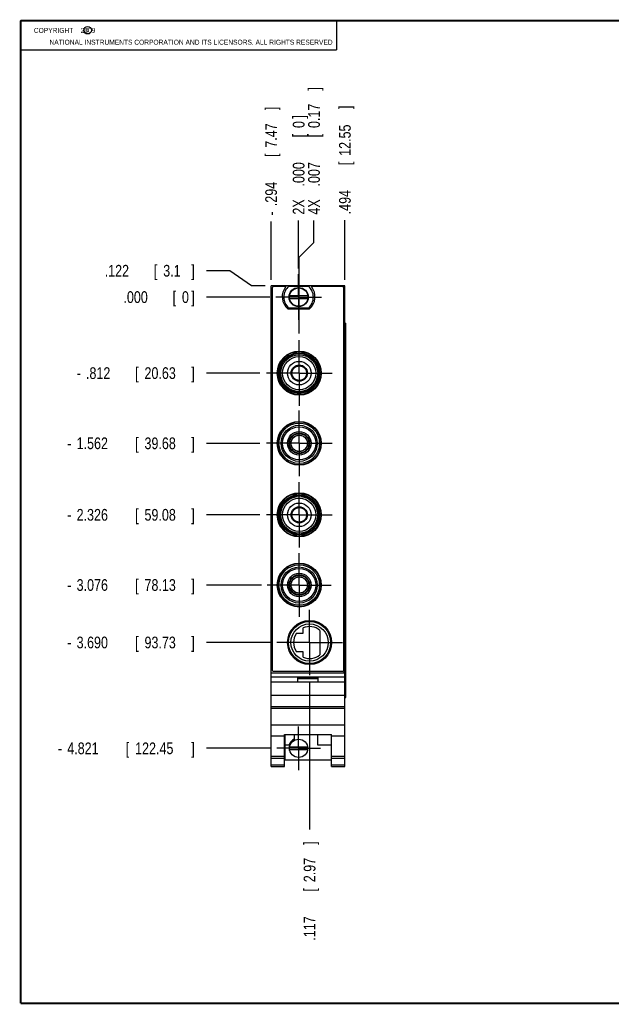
# Model space of a CAD drawing. Header units: inches. Extents: x 0.2 to 16.8, y 0.1 to 10.8.
# Tile 1 of 10: x 0.2 to 6.6, y 0.2 to 10.8. Entities that reach past the tile are written whole.
import ezdxf

# ---------------------------------------------------------------- set-up
doc = ezdxf.new("R2010")
doc.units = ezdxf.units.IN
doc.header["$LTSCALE"] = 0.935
doc.header["$MEASUREMENT"] = 0
doc.linetypes.add('CENTER', pattern=[0.6, 0.375, -0.075, 0.075, -0.075])
doc.layers.get('0').update_dxf_attribs({"linetype": 'CONTINUOUS'})
doc.layers.add('DEFAULT_1', color=7, linetype='CENTER')
doc.layers.add('DIMENSIONS', color=7, linetype='CONTINUOUS')
doc.styles.get("Standard").update_dxf_attribs({"font": 'txt', "width": 0.8})
doc.dimstyles.new('DIMSTYLE_1', dxfattribs={"dimtxt": 0.125, "dimasz": 0.18, "dimexe": 0.18, "dimexo": 0.0625, "dimgap": 0.09, "dimtad": 0, "dimtih": 1, "dimtoh": 1, "dimdec": 3, "dimzin": 4, "dimdsep": 46, "dimtxsty": 'STANDARD', "dimblk": '_FILLED', "dimblk1": '_FILLED', "dimblk2": '_FILLED', "dimcen": 0.09, "dimadec": 0, "dimazin": 0, "dimtp": 0.005, "dimtm": 0.005, "dimtfac": 1, "dimtdec": 3, "dimtofl": 0, "dimtmove": 0, "dimatfit": 3, "dimldrblk": '_FILLED', "dimfxl": 1, "dimtolj": 1, "dimtzin": 4, "dimarcsym": 0})

# ---------------------------------------------------------------- blocks, each defined once
blk = doc.blocks.new('*D0')
at = {"layer": 'DIMENSIONS', "color": 2, "linetype": 'CONTINUOUS'}
for p, q in [((2.486, 8.087), (2.235, 8.087)), ((2.715, 7.926), (2.486, 8.087)), ((2.863, 7.926), (2.715, 7.926))]:
    blk.add_line(p, q, dxfattribs=at)
at = {"layer": 'DIMENSIONS', "color": 2, "linetype": 'CONTINUOUS', "width": 0.8}
for s, p in [('.122', (1.148, 8.024)), ('[', (1.673, 8.024)), ('3.1', (1.773, 8.024)), (']', (2.073, 8.024))]:
    blk.add_text(s, height=0.125, dxfattribs=at).set_placement(p)
blk = doc.blocks.new('_FILLED')
at = {"color": 0, "linetype": 'BYBLOCK'}
blk.add_solid([(0, 0), (-1, 0.174), (-1, -0.174)], dxfattribs=at)
blk = doc.blocks.new('*D1')
at = {"layer": 'DIMENSIONS', "color": 2, "linetype": 'CONTINUOUS'}
blk.add_line((2.804, 6.992), (2.235, 6.992), dxfattribs=at)
at = {"layer": 'DIMENSIONS', "color": 2, "linetype": 'CONTINUOUS', "width": 0.8}
for s, p in [('.812', (0.948, 6.93)), ('[', (1.473, 6.93)), ('20.63', (1.573, 6.93)), (']', (2.073, 6.93)), ('-', (0.848, 6.93))]:
    blk.add_text(s, height=0.125, dxfattribs=at).set_placement(p)
blk = doc.blocks.new('*D2')
at = {"layer": 'DIMENSIONS', "color": 2, "linetype": 'CONTINUOUS'}
blk.add_line((2.804, 6.242), (2.235, 6.242), dxfattribs=at)
at = {"layer": 'DIMENSIONS', "color": 2, "linetype": 'CONTINUOUS', "width": 0.8}
for s, p in [('[', (1.473, 6.18)), (']', (2.073, 6.18)), ('-', (0.748, 6.18)), ('1.562', (0.848, 6.18)), ('39.68', (1.573, 6.18))]:
    blk.add_text(s, height=0.125, dxfattribs=at).set_placement(p)
blk = doc.blocks.new('*D3')
at = {"layer": 'DIMENSIONS', "color": 2, "linetype": 'CONTINUOUS'}
blk.add_line((2.804, 5.478), (2.235, 5.478), dxfattribs=at)
at = {"layer": 'DIMENSIONS', "color": 2, "linetype": 'CONTINUOUS', "width": 0.8}
for s, p in [('2.326', (0.848, 5.416)), ('[', (1.473, 5.416)), ('59.08', (1.573, 5.416)), (']', (2.073, 5.416)), ('-', (0.748, 5.416))]:
    blk.add_text(s, height=0.125, dxfattribs=at).set_placement(p)
blk = doc.blocks.new('*D4')
at = {"layer": 'DIMENSIONS', "color": 2, "linetype": 'CONTINUOUS'}
blk.add_line((2.822, 4.728), (2.235, 4.728), dxfattribs=at)
at = {"layer": 'DIMENSIONS', "color": 2, "linetype": 'CONTINUOUS', "width": 0.8}
for s, p in [('3.076', (0.848, 4.666)), ('[', (1.473, 4.666)), ('78.13', (1.573, 4.666)), (']', (2.073, 4.666)), ('-', (0.748, 4.666))]:
    blk.add_text(s, height=0.125, dxfattribs=at).set_placement(p)
blk = doc.blocks.new('*D5')
at = {"layer": 'DIMENSIONS', "color": 2, "linetype": 'CONTINUOUS'}
blk.add_line((2.914, 4.114), (2.235, 4.114), dxfattribs=at)
at = {"layer": 'DIMENSIONS', "color": 2, "linetype": 'CONTINUOUS', "width": 0.8}
for s, p in [('-', (0.748, 4.052)), ('3.690', (0.848, 4.052)), ('[', (1.473, 4.052)), ('93.73', (1.573, 4.052)), (']', (2.073, 4.052))]:
    blk.add_text(s, height=0.125, dxfattribs=at).set_placement(p)
blk = doc.blocks.new('*D6')
at = {"layer": 'DIMENSIONS', "color": 2, "linetype": 'CONTINUOUS'}
blk.add_line((2.923, 2.984), (2.235, 2.984), dxfattribs=at)
at = {"layer": 'DIMENSIONS', "color": 2, "linetype": 'CONTINUOUS', "width": 0.8}
for s, p in [('[', (1.373, 2.921)), (']', (2.073, 2.921)), ('-', (0.648, 2.921)), ('4.821', (0.748, 2.921)), ('122.45', (1.473, 2.921))]:
    blk.add_text(s, height=0.125, dxfattribs=at).set_placement(p)
blk = doc.blocks.new('*D7')
at = {"layer": 'DIMENSIONS', "color": 2, "linetype": 'CONTINUOUS'}
blk.add_line((2.913, 7.804), (2.235, 7.804), dxfattribs=at)
at = {"layer": 'DIMENSIONS', "color": 2, "linetype": 'CONTINUOUS', "width": 0.8}
for s, p in [('.000', (1.348, 7.742)), ('[', (1.873, 7.742)), ('0', (1.973, 7.742)), (']', (2.073, 7.742))]:
    blk.add_text(s, height=0.125, dxfattribs=at).set_placement(p)
blk = doc.blocks.new('*D8')
at = {"layer": 'DIMENSIONS', "color": 2, "linetype": 'CONTINUOUS'}
for p, q in [((3.383, 8.387), (3.383, 8.623)), ((3.226, 8.232), (3.383, 8.387)), ((3.226, 7.415), (3.226, 8.232))]:
    blk.add_line(p, q, dxfattribs=at)
at = {"layer": 'DIMENSIONS', "color": 2, "linetype": 'CONTINUOUS', "width": 0.8}
for s, p in [(']', (3.446, 10.011)), ('0.17', (3.446, 9.611)), ('[', (3.446, 9.511)), ('.007', (3.446, 8.986)), ('4X ', (3.446, 8.686))]:
    blk.add_text(s, height=0.125, rotation=90, dxfattribs=at).set_placement(p)
blk = doc.blocks.new('*D9')
at = {"layer": 'DIMENSIONS', "color": 2, "linetype": 'CONTINUOUS'}
blk.add_line((2.925, 7.989), (2.925, 8.614), dxfattribs=at)
at = {"layer": 'DIMENSIONS', "color": 2, "linetype": 'CONTINUOUS', "width": 0.8}
for s, p in [(']', (2.988, 9.801)), ('7.47', (2.988, 9.401)), ('[', (2.988, 9.301)), ('.294', (2.988, 8.776)), ('-', (2.988, 8.676))]:
    blk.add_text(s, height=0.125, rotation=90, dxfattribs=at).set_placement(p)
blk = doc.blocks.new('*D10')
at = {"layer": 'DIMENSIONS', "color": 2, "linetype": 'CONTINUOUS'}
blk.add_line((3.713, 7.989), (3.713, 8.626), dxfattribs=at)
at = {"layer": 'DIMENSIONS', "color": 2, "linetype": 'CONTINUOUS', "width": 0.8}
for s, p in [(']', (3.776, 9.814)), ('12.55', (3.776, 9.314)), ('[', (3.776, 9.214)), ('.494', (3.776, 8.689))]:
    blk.add_text(s, height=0.125, rotation=90, dxfattribs=at).set_placement(p)
blk = doc.blocks.new('*D11')
at = {"layer": 'DIMENSIONS', "color": 2, "linetype": 'CONTINUOUS'}
blk.add_line((3.336, 3.692), (3.336, 2.116), dxfattribs=at)
at = {"layer": 'DIMENSIONS', "color": 2, "linetype": 'CONTINUOUS', "width": 0.8}
for s, p in [(']', (3.399, 1.953)), ('2.97', (3.399, 1.553)), ('[', (3.399, 1.453)), ('.117', (3.399, 0.928))]:
    blk.add_text(s, height=0.125, rotation=90, dxfattribs=at).set_placement(p)
blk = doc.blocks.new('*D12')
at = {"layer": 'DIMENSIONS', "color": 2, "linetype": 'CONTINUOUS'}
blk.add_line((3.219, 8.11), (3.219, 8.623), dxfattribs=at)
at = {"layer": 'DIMENSIONS', "color": 2, "linetype": 'CONTINUOUS', "width": 0.8}
for s, p in [(']', (3.282, 9.711)), ('0', (3.282, 9.611)), ('[', (3.282, 9.511)), ('.000', (3.282, 8.986)), ('2X ', (3.282, 8.686))]:
    blk.add_text(s, height=0.125, rotation=90, dxfattribs=at).set_placement(p)

msp = doc.modelspace()

# ---------------------------------------------------------------- linework, layer by layer
at = {"color": 2, "linetype": 'CONTINUOUS'}
for p, q in [((0.25, 10.7586), (3.625, 10.7586)), ((0.25, 10.7586), (0.25, 10.4456)), ((3.625, 10.7586), (3.625, 10.4456)), ((0.25, 10.4456), (3.625, 10.4456))]:
    msp.add_line(p, q, dxfattribs=at)
at = {"color": 7, "linetype": 'CONTINUOUS'}
for p, q in [((2.9254, 2.7886), (2.9254, 7.9265)), ((3.7134, 7.9265), (2.9254, 7.9265)), ((2.9357, 7.8964), (2.9357, 3.8264)), ((3.082, 7.9164), (2.9557, 7.9164)), ((3.1156, 7.923), (3.3231, 7.923)), ((3.6837, 7.9164), (3.3574, 7.9164)), ((3.7037, 3.8264), (3.7037, 7.8964)), ((3.7134, 2.7886), (3.7134, 7.9265)), ((3.318, 7.8181), (3.1239, 7.8181)), ((3.1239, 7.7906), (3.318, 7.7906)), ((3.3231, 7.686), (3.1156, 7.686)), ((3.3334, 7.6754), (3.1059, 7.6754)), ((3.7134, 7.5265), (3.7251, 7.5265)), ((3.7251, 3.5265), (3.7251, 7.5265)), ((3.4426, 6.9175), (3.4426, 7.0671)), ((3.4426, 7.0317), (3.4522, 7.0317)), ((3.4426, 6.953), (3.4522, 6.953)), ((3.4426, 6.1675), (3.4426, 6.3171)), ((3.4426, 6.2817), (3.4522, 6.2817)), ((3.4426, 6.203), (3.4522, 6.203)), ((3.4426, 5.4035), (3.4426, 5.5531)), ((3.4426, 5.5177), (3.4522, 5.5177)), ((3.4426, 5.439), (3.4522, 5.439)), ((3.4426, 4.6535), (3.4426, 4.8031)), ((3.4426, 4.7677), (3.4522, 4.7677)), ((3.4426, 4.689), (3.4522, 4.689)), ((3.1966, 4.2123), (3.2664, 4.2123)), ((3.2664, 4.2123), (3.2664, 4.2699)), ((3.4474, 4.2439), (3.4474, 3.9838)), ((3.2664, 4.0153), (3.1966, 4.0153)), ((3.2664, 3.9578), (3.2664, 4.0153)), ((2.9254, 3.7906), (3.7134, 3.7906)), ((2.9557, 3.8064), (3.6837, 3.8064)), ((2.9254, 3.7476), (3.7134, 3.7476)), ((3.7134, 3.6906), (2.9254, 3.6906)), ((3.2094, 3.7376), (3.4294, 3.7376)), ((3.2094, 3.6906), (3.2094, 3.7376)), ((3.2094, 3.7306), (3.4294, 3.7306)), ((3.4294, 3.6906), (3.4294, 3.7376)), ((2.9254, 3.5506), (3.7134, 3.5506)), ((3.7134, 3.5265), (3.7251, 3.5265)), ((2.9254, 3.4306), (3.7134, 3.4306)), ((2.9254, 3.4111), (3.7134, 3.4111)), ((2.9254, 3.2353), (3.7134, 3.2353)), ((2.9254, 3.1156), (3.0674, 3.1156)), ((3.0674, 3.1309), (3.5714, 3.1309)), ((3.0674, 2.7886), (3.0674, 3.1309)), ((3.0734, 3.1309), (3.0734, 2.8616)), ((3.1704, 3.1309), (3.1704, 3.081)), ((3.4204, 3.1309), (3.4204, 3.0216)), ((3.5714, 2.7886), (3.5714, 3.1309)), ((3.5714, 3.1156), (3.7134, 3.1156)), ((3.0734, 3.0216), (3.1172, 3.0216)), ((3.3164, 2.9974), (3.1223, 2.9974)), ((3.1223, 2.9698), (3.3164, 2.9698)), ((3.4204, 3.0216), (3.5714, 3.0216)), ((2.9254, 2.8986), (3.0674, 2.8986)), ((2.9254, 2.8794), (3.0674, 2.8794)), ((3.0734, 2.8616), (3.5714, 2.8616)), ((3.5714, 2.8986), (3.7134, 2.8986)), ((3.5714, 2.8794), (3.7134, 2.8794)), ((2.9254, 2.8065), (3.0674, 2.8065)), ((2.9254, 2.7886), (3.0674, 2.7886)), ((3.5714, 2.8065), (3.7134, 2.8065)), ((3.5714, 2.7886), (3.7134, 2.7886))]:
    msp.add_line(p, q, dxfattribs=at)
at = {"color": 9, "linetype": 'CONTINUOUS'}
for p, q in [((3.7014, 7.9265), (3.7014, 7.905)), ((3.7163, 3.5265), (3.7163, 7.5265)), ((3.7249, 3.5265), (3.7249, 7.5265)), ((3.7014, 3.8178), (3.7014, 3.7906))]:
    msp.add_line(p, q, dxfattribs=at)
at = {"color": 7, "linetype": 'CONTINUOUS', "const_width": 0.02}
for points in [[(0.25, 10.7586), (0.25, 0.2586)], [(16.75, 10.7586), (0.25, 10.7586)], [(0.25, 0.2586), (16.75, 0.2586)]]:
    msp.add_lwpolyline(points, dxfattribs=at)
at = {"color": 2, "linetype": 'CONTINUOUS'}
msp.add_circle((0.9659, 10.6562), 0.0403, dxfattribs=at)
at = {"color": 7, "linetype": 'CONTINUOUS'}
for centre, radius in [((3.2194, 7.8045), 0.1025), ((3.2209, 7.8044), 0.098), ((3.226, 6.9923), 0.235), ((3.2264, 6.9923), 0.23), ((3.226, 6.9923), 0.2165), ((3.226, 6.9923), 0.2087), ((3.226, 6.9923), 0.1772), ((3.226, 6.9923), 0.126), ((3.226, 6.9923), 0.0866), ((3.226, 6.9923), 0.0787), ((3.226, 6.2423), 0.235), ((3.2264, 6.2423), 0.23), ((3.226, 6.2423), 0.2165), ((3.226, 6.2423), 0.1772), ((3.226, 6.2423), 0.126), ((3.226, 6.2423), 0.0886), ((3.226, 6.2423), 0.0866), ((3.226, 5.4783), 0.235), ((3.2264, 5.4783), 0.23), ((3.226, 5.4783), 0.2165), ((3.226, 5.4783), 0.2087), ((3.226, 5.4783), 0.1772), ((3.226, 5.4783), 0.126), ((3.226, 5.4783), 0.0866), ((3.226, 5.4783), 0.0787), ((3.226, 4.7283), 0.235), ((3.2264, 4.7283), 0.23), ((3.226, 4.7283), 0.2165), ((3.226, 4.7283), 0.1772), ((3.226, 4.7283), 0.126), ((3.226, 4.7283), 0.0886), ((3.226, 4.7283), 0.0866), ((3.3364, 4.1143), 0.235), ((3.3364, 4.1143), 0.225), ((3.3364, 4.1138), 0.199), ((3.2194, 2.9836), 0.098)]:
    msp.add_circle(centre, radius, dxfattribs=at)
at = {"color": 9, "linetype": 'CONTINUOUS'}
for centre, radius in [((3.226, 6.9923), 0.1969), ((3.226, 6.2423), 0.1929), ((3.226, 6.2423), 0.1102), ((3.226, 6.2423), 0.1043), ((3.226, 5.4783), 0.1969), ((3.226, 4.7283), 0.1929), ((3.226, 4.7283), 0.1102), ((3.226, 4.7283), 0.1043)]:
    msp.add_circle(centre, radius, dxfattribs=at)
at = {"color": 7, "linetype": 'CONTINUOUS'}
for centre, radius, start, end in [((2.9557, 7.8964), 0.02, 90, 180), ((3.2197, 7.8084), 0.175, 141.89221, 229.4642), ((3.2194, 7.8045), 0.1575, 131.20295, 228.79705), ((3.2194, 7.8045), 0.1575, 311.20295, 48.79705), ((3.2197, 7.8084), 0.175, 310.5358, 38.10779), ((3.6837, 7.8964), 0.02, 0, 90), ((3.3364, 4.1138), 0.171, 144.82867, 215.17133), ((3.3364, 4.1138), 0.171, 49.5245, 114.16443), ((3.3364, 4.1138), 0.171, 245.83557, 310.4755), ((2.9557, 3.8264), 0.02, 180, 270), ((3.6837, 3.8264), 0.02, 270, 360), ((3.2194, 2.9836), 0.109, 116.71426, 159.59683)]:
    msp.add_arc(centre, radius, start, end, dxfattribs=at)
at = {"layer": 'DEFAULT_1', "color": 7, "linetype": 'CENTER'}
for p, q in [((3.2194, 7.8045), (3.2194, 8.048)), ((3.2194, 7.8045), (2.9759, 7.8045)), ((3.2194, 7.8045), (3.2194, 7.561)), ((3.2194, 7.8045), (3.4629, 7.8045)), ((3.226, 6.9923), (3.226, 7.3523)), ((3.226, 6.9923), (2.866, 6.9923)), ((3.226, 6.9923), (3.226, 6.6323)), ((3.226, 6.9923), (3.586, 6.9923)), ((3.226, 6.2423), (3.226, 6.6023)), ((3.226, 6.2423), (2.866, 6.2423)), ((3.226, 6.2423), (3.226, 5.8823)), ((3.226, 6.2423), (3.586, 6.2423)), ((3.226, 5.4783), (3.226, 5.8383)), ((3.226, 5.4783), (2.866, 5.4783)), ((3.226, 5.4783), (3.226, 5.1183)), ((3.226, 5.4783), (3.586, 5.4783)), ((3.226, 4.7283), (3.226, 5.0699)), ((3.226, 4.7283), (2.8845, 4.7283)), ((3.226, 4.7283), (3.5676, 4.7283)), ((3.226, 4.7283), (3.226, 4.3868)), ((3.3364, 4.1143), (3.3364, 4.4743)), ((3.3364, 4.1143), (2.9764, 4.1143)), ((3.3364, 4.1143), (3.6964, 4.1143)), ((3.3364, 4.1143), (3.3364, 3.7543)), ((3.2194, 2.9836), (3.2194, 3.2176)), ((3.2194, 2.9836), (2.9854, 2.9836)), ((3.2194, 2.9836), (3.4534, 2.9836)), ((3.2194, 2.9836), (3.2194, 2.7496))]:
    msp.add_line(p, q, dxfattribs=at)

# ---------------------------------------------------------------- texts
at = {"color": 2, "linetype": 'CONTINUOUS', "width": 0.8}
for s, p in [('c', (0.946, 10.6363)), ('NATIONAL INSTRUMENTS CORPORATION AND ITS LICENSORS. ALL RIGHTS RESERVED', (0.5583, 10.5016))]:
    msp.add_text(s, height=0.053, dxfattribs=at).set_placement(p)
at = {"color": 2, "linetype": 'CONTINUOUS', "insert": (0.3125, 10.6805), "char_height": 0.053, "width": 0.8904, "attachment_point": 1}
msp.add_mtext('    COPYRIGHT    2009', dxfattribs=at)

# ---------------------------------------------------------------- dimensions: what is measured, and where the dimension line sits
at = {"layer": 'DIMENSIONS', "color": 2, "linetype": 'CONTINUOUS'}
for feature_location, offset, dtype, origin, text, picture, middle in [((3.226, 7.4148), (0.1574, 1.2083), 0, (3.2194, 8.048), '4X <>', '*D8', (3.3834, 9.3982)), ((2.9254, 7.989), (0, 0.6246), 1, (3.2194, 8.048), '-<>', '*D9', (2.9254, 9.2886)), ((3.219354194, 8.1104968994), (0, 0.5126709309), 1, (3.219354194, 8.0479968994), '2X <>', '*D12', (3.219354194, 9.2481678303)), ((2.9229, 2.9836), (-0.6874, 0), 0, (2.9759, 7.8045), '-<>', '*D6', (1.4105, 2.9836)), ((2.8035, 6.2423), (-0.568, 0), 0, (2.9759, 7.8045), '-<>', '*D2', (1.4605, 6.2423)), ((2.8035, 5.4783), (-0.568, 0), 0, (2.9759, 7.8045), '-<>', '*D3', (1.4605, 5.4783)), ((2.822, 4.7283), (-0.5865, 0), 0, (2.9759, 7.8045), '-<>', '*D4', (1.4605, 4.7283)), ((2.9139, 4.1143), (-0.6784, 0), 0, (2.9759, 7.8045), '-<>', '*D5', (1.4605, 4.1143)), ((2.8035, 6.9923), (-0.568, 0), 0, (2.9759, 7.8045), '-<>', '*D1', (1.5105, 6.9923))]:
    dim = msp.add_ordinate_dim(feature_location=feature_location, offset=offset, dtype=dtype, origin=origin, text=text, dimstyle='DIMSTYLE_1', dxfattribs=at)
    dim.commit()
    dim.dimension.update_dxf_attribs({"geometry": picture, "text_midpoint": middle})
for feature_location, offset, dtype, origin, picture, middle in [((3.7134, 7.989), (0, 0.6374), 1, (3.2194, 8.048), '*D10', (3.7134, 9.3014)), ((2.8629, 7.9265), (-0.6274, 0.16), 0, (2.9759, 7.8045), '*D0', (1.6605, 8.0865)), ((2.913354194, 7.8044968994), (-0.6778640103, 0), 0, (2.975854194, 7.8044968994), '*D7', (1.7604901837, 7.8044968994)), ((3.3364, 3.6918), (0, -1.5762), 1, (3.2194, 7.8045), '*D11', (3.3364, 1.4906))]:
    dim = msp.add_ordinate_dim(feature_location=feature_location, offset=offset, dtype=dtype, origin=origin, dimstyle='DIMSTYLE_1', dxfattribs=at)
    dim.commit()
    dim.dimension.update_dxf_attribs({"geometry": picture, "text_midpoint": middle})

doc.saveas('drawing.dxf')
